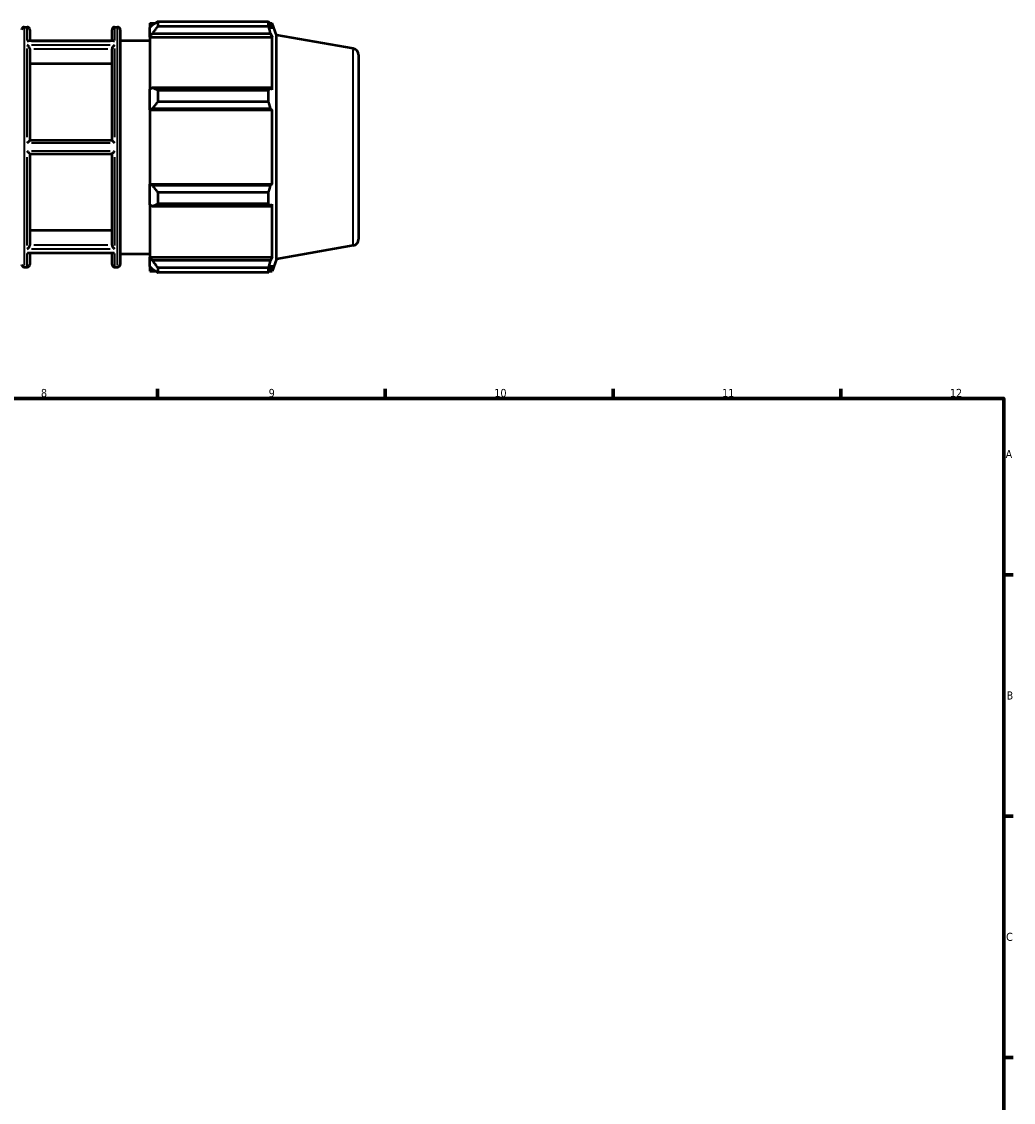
# Model space of a CAD drawing. Header units: millimetres. Extents: x -290 to 1189, y -29 to 748.
# Tile 6 of 8: x 519 to 824, y 357 to 690. Entities that reach past the tile are written whole.
import ezdxf

# ---------------------------------------------------------------- set-up
doc = ezdxf.new("R2010")
doc.units = ezdxf.units.MM
for name, color, linetype, lineweight in [('Border (ISO)', 7, 'Continuous', 70), ('Visible (ISO)', 7, 'Continuous', 50), ('Visible Narrow (ISO)', 7, 'Continuous', 35)]:
    doc.layers.add(name, color=color, linetype=linetype, lineweight=lineweight)
doc.styles.add('Note Text (ISO)', font='tahoma.ttf')

# ---------------------------------------------------------------- blocks, each defined once
blk = doc.blocks.new('Borders Default Border')
at = {"layer": 'Border (ISO)'}
for p, q in [((560.67, 574), (560.67, 576.9)), ((630.75, 574), (630.75, 576.9)), ((700.83, 574), (700.83, 576.9)), ((770.92, 574), (770.92, 576.9)), ((821, 519.75), (823.9, 519.75)), ((821, 445.5), (823.9, 445.5)), ((821, 371.25), (823.9, 371.25))]:
    blk.add_line(p, q, dxfattribs=at)
at = {"layer": 'Border (ISO)', "flags": 128}
blk.add_lwpolyline([(20, 20), (20, 574), (821, 574), (821, 20), (20, 20)], dxfattribs=at)
at = {"layer": 'Border (ISO)', "color": 232, "true_color": 0xca0064, "char_height": 2.5, "attachment_point": 7, "style": 'Note Text (ISO)'}
for s, insert in [('8', (524.81, 574.34)), ('9', (594.88, 574.35)), ('10', (664.29, 574.35)), ('11', (734.37, 574.4)), ('12', (804.46, 574.4)), ('A', (821.59, 555.62)), ('B', (821.89, 481.37)), ('C', (821.73, 407.08))]:
    blk.add_mtext(s, dxfattribs=dict(at, insert=insert))

msp = doc.modelspace()

# ---------------------------------------------------------------- linework, layer by layer
at = {"layer": 'Visible (ISO)'}
for p, q in [((519.66, 688.192), (520.588, 688.192)), ((547.474, 688.192), (548.403, 688.192)), ((558.306, 689.422), (558.306, 688.048)), ((558.306, 689.422), (560.051, 689.422)), ((559.126, 688.83), (558.306, 688.048)), ((560.766, 689.87), (560.766, 688.387)), ((560.766, 689.87), (594.865, 689.87)), ((594.865, 688.387), (560.766, 688.387)), ((594.865, 688.387), (594.865, 689.87)), ((595.125, 689.422), (595.909, 689.422)), ((595.909, 687.657), (595.462, 688.83)), ((595.909, 687.657), (595.909, 689.422)), ((597.246, 685.75), (595.909, 689.422)), ((521.388, 687.392), (521.388, 683.961)), ((546.674, 683.961), (546.674, 687.392)), ((549.203, 687.392), (549.203, 615.192)), ((558.306, 685.477), (558.306, 688.048)), ((558.306, 685.477), (559.126, 686.204)), ((558.306, 685.113), (558.306, 685.477)), ((558.306, 685.113), (558.306, 669.087)), ((558.306, 685.113), (595.909, 685.113)), ((559.126, 686.204), (595.462, 686.204)), ((595.462, 686.204), (595.909, 685.113)), ((595.909, 668.898), (595.909, 685.113)), ((597.246, 616.833), (597.246, 685.75)), ((620.879, 681.583), (597.246, 685.75)), ((547.102, 683.961), (520.961, 683.961)), ((521.388, 681.48), (521.388, 653.342)), ((546.674, 653.342), (546.674, 681.48)), ((549.203, 684.092), (558.306, 684.092)), ((622.531, 679.613), (622.531, 622.97)), ((546.674, 676.838), (521.388, 676.838)), ((559.126, 669.466), (558.306, 669.087)), ((558.306, 662.881), (558.306, 669.087)), ((595.462, 669.466), (559.126, 669.466)), ((560.766, 668.754), (560.766, 665.174)), ((560.766, 668.754), (594.865, 668.754)), ((594.865, 665.174), (594.865, 668.754)), ((595.909, 668.898), (595.462, 669.466)), ((594.865, 665.174), (560.766, 665.174)), ((558.306, 662.881), (559.126, 663.127)), ((558.306, 662.757), (558.306, 662.881)), ((558.306, 662.757), (558.306, 639.826)), ((558.306, 662.757), (595.909, 662.757)), ((559.126, 663.127), (595.462, 663.127)), ((595.462, 663.127), (595.909, 662.757)), ((595.909, 639.826), (595.909, 662.757)), ((546.675, 653.342), (521.388, 653.342)), ((521.388, 649.242), (521.388, 621.103)), ((521.388, 649.242), (546.675, 649.242)), ((546.674, 621.103), (546.674, 649.242)), ((558.306, 639.702), (558.306, 639.826)), ((558.306, 639.826), (595.909, 639.826)), ((558.306, 633.496), (558.306, 639.702)), ((559.126, 639.456), (558.306, 639.702)), ((595.462, 639.456), (559.126, 639.456)), ((595.909, 639.826), (595.462, 639.456)), ((560.766, 637.409), (560.766, 633.829)), ((560.766, 637.409), (594.865, 637.409)), ((594.865, 633.829), (594.865, 637.409)), ((558.306, 633.496), (559.126, 633.117)), ((558.306, 633.496), (558.306, 617.47)), ((559.126, 633.117), (595.462, 633.117)), ((594.865, 633.829), (560.766, 633.829)), ((595.462, 633.117), (595.909, 633.685)), ((595.909, 617.47), (595.909, 633.685)), ((521.388, 625.745), (546.674, 625.745)), ((547.102, 618.622), (520.961, 618.622)), ((521.388, 618.622), (521.388, 615.192)), ((546.674, 615.192), (546.674, 618.622)), ((549.203, 618.492), (558.306, 618.492)), ((620.879, 621), (597.246, 616.833)), ((558.306, 617.106), (558.306, 617.47)), ((558.306, 617.47), (595.909, 617.47)), ((558.306, 614.535), (558.306, 617.106)), ((559.126, 616.379), (558.306, 617.106)), ((595.462, 616.379), (559.126, 616.379)), ((595.909, 617.47), (595.462, 616.379)), ((597.246, 616.833), (595.909, 613.162)), ((519.66, 614.392), (520.588, 614.392)), ((547.474, 614.392), (548.403, 614.392)), ((558.306, 614.535), (559.126, 613.753)), ((558.306, 614.535), (558.306, 613.162)), ((558.306, 613.162), (560.051, 613.162)), ((560.766, 614.196), (560.766, 612.713)), ((560.766, 614.196), (594.865, 614.196)), ((594.865, 612.713), (560.766, 612.713)), ((594.865, 612.713), (594.865, 614.196)), ((595.125, 613.162), (595.909, 613.162)), ((595.462, 613.753), (595.909, 614.926)), ((595.909, 613.162), (595.909, 614.926))]:
    msp.add_line(p, q, dxfattribs=at)
for centre, radius, start, end in [((519.66, 687.392), 0.8, 90, 180), ((520.588, 687.392), 0.8, 0, 90), ((547.474, 687.392), 0.8, 90, 180), ((548.403, 687.392), 0.8, 0, 90), ((620.531, 679.613), 2, 0, 80), ((620.531, 622.97), 2, 280, 0), ((519.66, 615.192), 0.8, 180, 270), ((520.588, 615.192), 0.8, 270, 0), ((547.474, 615.192), 0.8, 180, 270), ((548.403, 615.192), 0.8, 270, 0)]:
    msp.add_arc(centre, radius, start, end, dxfattribs=at)
for points, weights in [([(560.766, 689.87), (559.913, 689.339), (559.126, 688.83)], [1.01577859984, 1.01122761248, 1.0058752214]), ([(559.126, 686.204), (559.913, 687.273), (560.766, 688.387)], [1.0058752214, 1.01122761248, 1.01577859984]), ([(594.865, 689.87), (595.175, 689.339), (595.462, 688.83)], [1, 1.00188897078, 1.00296209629]), ([(595.462, 686.204), (595.175, 687.273), (594.865, 688.387)], [1.00296209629, 1.00188897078, 1]), ([(560.766, 668.754), (559.913, 669.117), (559.126, 669.466)], [1.01577859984, 1.01122761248, 1.0058752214]), ([(594.865, 668.754), (595.175, 669.117), (595.462, 669.466)], [1, 1.00188897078, 1.00296209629]), ([(559.126, 663.127), (559.913, 664.13), (560.766, 665.174)], [1.0058752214, 1.01122761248, 1.01577859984]), ([(595.462, 663.127), (595.175, 664.13), (594.865, 665.174)], [1.00296209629, 1.00188897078, 1]), ([(560.766, 637.409), (559.913, 638.453), (559.126, 639.456)], [1.01577859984, 1.01122761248, 1.0058752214]), ([(594.865, 637.409), (595.175, 638.453), (595.462, 639.456)], [1, 1.00188897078, 1.00296209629]), ([(559.126, 633.117), (559.913, 633.466), (560.766, 633.829)], [1.0058752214, 1.01122761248, 1.01577859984]), ([(595.462, 633.117), (595.175, 633.466), (594.865, 633.829)], [1.00296209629, 1.00188897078, 1]), ([(560.766, 614.196), (559.913, 615.31), (559.126, 616.379)], [1.01577859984, 1.01122761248, 1.0058752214]), ([(594.865, 614.196), (595.175, 615.31), (595.462, 616.379)], [1, 1.00188897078, 1.00296209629]), ([(559.126, 613.753), (559.913, 613.244), (560.766, 612.713)], [1.0058752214, 1.01122761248, 1.01577859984]), ([(595.462, 613.753), (595.175, 613.244), (594.865, 612.713)], [1.00296209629, 1.00188897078, 1])]:
    msp.add_rational_spline(points, weights, degree=2, dxfattribs=at)
for points, knots in [([(520.588, 683.868), (520.589, 683.868), (520.59, 683.868), (520.671, 683.906), (520.751, 683.933), (520.873, 683.957), (520.917, 683.961), (520.961, 683.961)], [-0.149084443, -0.149084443, -0.149084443, -0.149084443, -0.148684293, -0.148684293, -0.115042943, -0.115042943, -0.095638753, -0.095638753, -0.095638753, -0.095638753]), ([(521.388, 681.511), (521.386, 681.545), (521.381, 681.58), (521.358, 681.694), (521.33, 681.773), (521.254, 681.934), (521.206, 682.014), (521.079, 682.19), (520.995, 682.281), (520.807, 682.453), (520.699, 682.53), (520.591, 682.589), (520.59, 682.589), (520.588, 682.59)], [-0.14995881, -0.14995881, -0.14995881, -0.14995881, -0.138083, -0.138083, -0.11215109, -0.11215109, -0.08426387, -0.08426387, -0.04564056, -0.04564056, 0, 0, 0.00051889, 0.00051889, 0.00051889, 0.00051889]), ([(547.474, 682.59), (547.473, 682.589), (547.472, 682.589), (547.363, 682.53), (547.255, 682.453), (547.067, 682.281), (546.984, 682.19), (546.857, 682.014), (546.808, 681.934), (546.733, 681.773), (546.704, 681.694), (546.681, 681.58), (546.677, 681.545), (546.675, 681.511)], [-0.16777923, -0.16777923, -0.16777923, -0.16777923, -0.16726546, -0.16726546, -0.1220759, -0.1220759, -0.08383424, -0.08383424, -0.05622259, -0.05622259, -0.03054692, -0.03054692, -0.01878846, -0.01878846, -0.01878846, -0.01878846]), ([(547.102, 683.961), (547.145, 683.961), (547.189, 683.957), (547.312, 683.933), (547.392, 683.906), (547.472, 683.868), (547.473, 683.868), (547.474, 683.868)], [-0.053521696, -0.053521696, -0.053521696, -0.053521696, -0.033943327, -0.033943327, 0, 0, 0.000403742, 0.000403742, 0.000403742, 0.000403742]), ([(520.588, 652.569), (520.589, 652.57), (520.59, 652.571), (520.67, 652.652), (520.749, 652.732), (520.905, 652.887), (520.982, 652.963), (521.122, 653.1), (521.187, 653.163), (521.282, 653.253), (521.318, 653.285), (521.369, 653.33), (521.384, 653.342), (521.388, 653.342)], [-0.14911751, -0.14911751, -0.14911751, -0.14911751, -0.14867299, -0.14867299, -0.11536542, -0.11536542, -0.08136713, -0.08136713, -0.04871266, -0.04871266, -0.02390263, -0.02390263, 0, 0, 0, 0]), ([(546.675, 653.342), (546.679, 653.342), (546.694, 653.33), (546.745, 653.285), (546.78, 653.253), (546.876, 653.163), (546.94, 653.1), (547.081, 652.963), (547.158, 652.887), (547.313, 652.732), (547.392, 652.652), (547.472, 652.571), (547.473, 652.57), (547.474, 652.569)], [-0.149979, -0.149979, -0.149979, -0.149979, -0.1258664, -0.1258664, -0.10083843, -0.10083843, -0.0678971, -0.0678971, -0.03360016, -0.03360016, 0, 0, 0.00044842, 0.00044842, 0.00044842, 0.00044842]), ([(521.388, 649.242), (521.384, 649.242), (521.369, 649.253), (521.318, 649.298), (521.282, 649.33), (521.187, 649.421), (521.122, 649.483), (520.982, 649.62), (520.905, 649.697), (520.749, 649.852), (520.67, 649.931), (520.59, 650.012), (520.589, 650.013), (520.588, 650.014)], [-0.149979, -0.149979, -0.149979, -0.149979, -0.1258664, -0.1258664, -0.10083843, -0.10083843, -0.0678971, -0.0678971, -0.03360016, -0.03360016, 0, 0, 0.00044842, 0.00044842, 0.00044842, 0.00044842]), ([(547.474, 650.014), (547.473, 650.013), (547.472, 650.012), (547.392, 649.931), (547.313, 649.852), (547.158, 649.697), (547.081, 649.62), (546.94, 649.483), (546.876, 649.421), (546.78, 649.33), (546.745, 649.298), (546.694, 649.253), (546.679, 649.242), (546.675, 649.242)], [-0.14911751, -0.14911751, -0.14911751, -0.14911751, -0.14867299, -0.14867299, -0.11536542, -0.11536542, -0.08136713, -0.08136713, -0.04871266, -0.04871266, -0.02390263, -0.02390263, 0, 0, 0, 0]), ([(520.588, 619.993), (520.59, 619.994), (520.591, 619.995), (520.699, 620.053), (520.807, 620.13), (520.995, 620.302), (521.079, 620.393), (521.206, 620.569), (521.254, 620.649), (521.33, 620.81), (521.358, 620.889), (521.381, 621.003), (521.386, 621.038), (521.388, 621.072)], [-0.16777923, -0.16777923, -0.16777923, -0.16777923, -0.16726546, -0.16726546, -0.1220759, -0.1220759, -0.08383424, -0.08383424, -0.05622259, -0.05622259, -0.03054692, -0.03054692, -0.01878846, -0.01878846, -0.01878846, -0.01878846]), ([(520.961, 618.622), (520.917, 618.622), (520.873, 618.626), (520.751, 618.65), (520.671, 618.677), (520.59, 618.715), (520.589, 618.715), (520.588, 618.716)], [-0.053521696, -0.053521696, -0.053521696, -0.053521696, -0.033943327, -0.033943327, 0, 0, 0.000403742, 0.000403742, 0.000403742, 0.000403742]), ([(546.675, 621.072), (546.677, 621.038), (546.681, 621.003), (546.704, 620.889), (546.733, 620.81), (546.808, 620.649), (546.857, 620.569), (546.984, 620.393), (547.067, 620.302), (547.255, 620.13), (547.363, 620.053), (547.472, 619.995), (547.473, 619.994), (547.474, 619.993)], [-0.14995881, -0.14995881, -0.14995881, -0.14995881, -0.138083, -0.138083, -0.11215109, -0.11215109, -0.08426387, -0.08426387, -0.04564056, -0.04564056, 0, 0, 0.00051889, 0.00051889, 0.00051889, 0.00051889]), ([(547.474, 618.716), (547.473, 618.715), (547.472, 618.715), (547.392, 618.677), (547.312, 618.65), (547.189, 618.626), (547.145, 618.622), (547.102, 618.622)], [-0.149084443, -0.149084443, -0.149084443, -0.149084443, -0.148684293, -0.148684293, -0.115042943, -0.115042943, -0.095638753, -0.095638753, -0.095638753, -0.095638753])]:
    msp.add_open_spline(points, degree=3, knots=knots, dxfattribs=at)
for points in [[(521.388, 681.48), (521.388, 681.49), (521.388, 681.501), (521.388, 681.511)], [(546.675, 681.511), (546.674, 681.501), (546.674, 681.49), (546.674, 681.48)], [(521.388, 621.072), (521.388, 621.083), (521.388, 621.093), (521.388, 621.103)], [(546.674, 621.103), (546.674, 621.093), (546.674, 621.083), (546.675, 621.072)]]:
    msp.add_open_spline(points, degree=3, dxfattribs=at)
at = {"layer": 'Visible Narrow (ISO)'}
for p, q in [((520.588, 684.282), (520.588, 688.181)), ((547.474, 688.181), (547.474, 684.282)), ((519.66, 687.737), (519.66, 614.846)), ((548.403, 614.846), (548.403, 687.737)), ((520.588, 654.37), (520.588, 681.597)), ((521.933, 683.868), (546.13, 683.868)), ((546.13, 682.59), (521.933, 682.59)), ((522.652, 681.511), (545.411, 681.511)), ((547.474, 681.597), (547.474, 654.37)), ((620.879, 621.373), (620.879, 681.21)), ((521.933, 652.569), (546.13, 652.569)), ((520.588, 620.986), (520.588, 648.213)), ((546.13, 650.014), (521.933, 650.014)), ((547.474, 648.213), (547.474, 620.986)), ((520.588, 614.403), (520.588, 618.302)), ((521.933, 619.993), (546.13, 619.993)), ((546.13, 618.716), (521.933, 618.716)), ((545.411, 621.072), (522.652, 621.072)), ((547.474, 618.302), (547.474, 614.403))]:
    msp.add_line(p, q, dxfattribs=at)

# ---------------------------------------------------------------- block references
msp.add_blockref('Borders Default Border', (0, 0))

doc.saveas('drawing.dxf')
